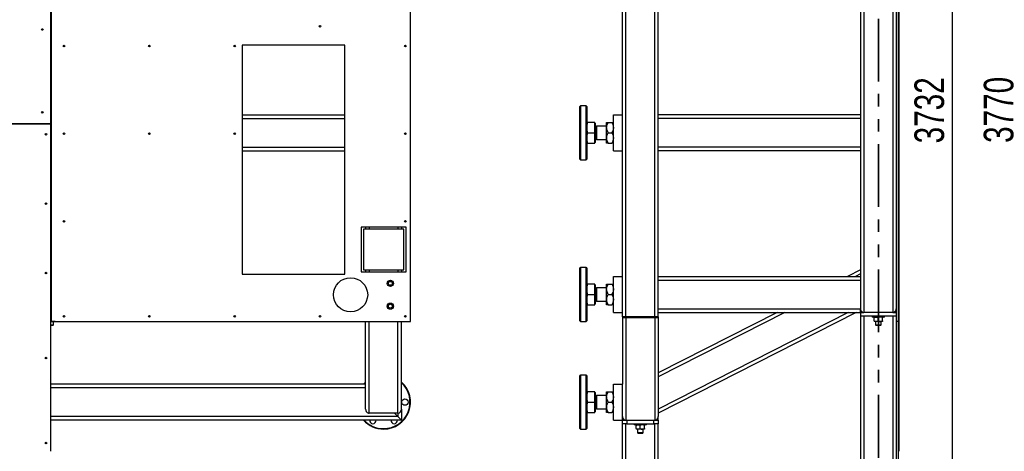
# Model space of a CAD drawing. Header units: millimetres. Extents: x 5 to 589, y 5 to 415.
# Tile 7 of 85: x 158 to 257, y 78 to 122. Entities that reach past the tile are written whole.
import ezdxf

# ---------------------------------------------------------------- set-up
doc = ezdxf.new("R2010")
doc.units = ezdxf.units.MM
doc.linetypes.add('PHANTOM', pattern=[12.7, 6.35, -1.27, 1.27, -1.27, 1.27, -1.27])
doc.layers.add('COTES', color=1, linetype='Continuous')
doc.layers.add('TRAIT-FORT', color=4, linetype='Continuous', lineweight=25)
doc.styles.add('SLDTEXTSTYLE0', font='TXT', dxfattribs={"width": 0.75})
doc.dimstyles.new('SLDDIMSTYLE1', dxfattribs={"dimtxt": 3, "dimasz": 2, "dimexe": 0, "dimexo": 0.0625, "dimgap": 0.75, "dimtad": 1, "dimdec": 0, "dimlfac": 22, "dimrnd": 1e-09, "dimzin": 12, "dimdsep": 46, "dimtxsty": 'SLDTEXTSTYLE0', "dimsah": 1, "dimcen": 0.09, "dimadec": 0, "dimazin": 3, "dimtfac": 1, "dimtdec": 0, "dimtofl": 0, "dimtmove": 0, "dimatfit": 3, "dimfxl": 1, "dimfrac": 2, "dimtolj": 1, "dimtzin": 12, "dimarcsym": 0})

# ---------------------------------------------------------------- blocks, each defined once
blk = doc.blocks.new('_D_1')
at = {"layer": 'COTES', "color": 1, "transparency": 16777216}
for p, q in [((247.284, 199.457), (260.004, 199.457)), ((259.004, 199.457), (259.004, 28.094)), ((247.284, 28.094), (260.004, 28.094))]:
    blk.add_line(p, q, dxfattribs=at)
for points in [[(259.004, 199.457), (258.504, 197.457), (259.504, 197.457)], [(259.004, 28.094), (259.504, 30.094), (258.504, 30.094)]]:
    blk.add_solid(points, dxfattribs=at)
at = {"layer": 'COTES', "color": 1, "transparency": 16777216, "insert": (255.137, 109.342), "char_height": 3, "attachment_point": 1, "rotation": 90, "style": 'SLDTEXTSTYLE0'}
blk.add_mtext('3770', dxfattribs=at)
blk = doc.blocks.new('_D_3')
at = {"layer": 'COTES', "color": 1, "transparency": 16777216}
for p, q in [((247.284, 198.548), (252.985, 198.548)), ((251.985, 28.912), (251.985, 198.548)), ((247.284, 28.912), (252.985, 28.912))]:
    blk.add_line(p, q, dxfattribs=at)
for points in [[(251.985, 198.548), (251.485, 196.548), (252.485, 196.548)], [(251.985, 28.912), (252.485, 30.912), (251.485, 30.912)]]:
    blk.add_solid(points, dxfattribs=at)
at = {"layer": 'COTES', "color": 1, "transparency": 16777216, "insert": (248.118, 109.297), "char_height": 3, "attachment_point": 1, "rotation": 90, "style": 'SLDTEXTSTYLE0'}
blk.add_mtext('3732', dxfattribs=at)

msp = doc.modelspace()

# ---------------------------------------------------------------- linework, layer by layer
at = {"color": 7, "linetype": 'PHANTOM', "lineweight": 35}
msp.add_line((244.466, 210.821), (244.466, 17.318), dxfattribs=at)
at = {"layer": 'TRAIT-FORT', "color": 4, "linetype": 'Continuous', "lineweight": 25}
for p, q in [((160.682, 147.639), (160.682, 111.275)), ((160.723, 147.639), (160.723, 91.275)), ((197.111, 91.275), (197.111, 147.639)), ((246.284, 146.73), (246.284, 91.275)), ((246.466, 146.73), (246.466, 91.275)), ((246.534, 146.73), (246.534, 91.275)), ((218.92, 91.73), (218.92, 144.457)), ((221.83, 91.73), (221.83, 144.457)), ((222.193, 91.73), (222.193, 144.457)), ((242.648, 143.639), (242.648, 92.548)), ((243.011, 144.003), (243.011, 92.185)), ((245.92, 144.003), (245.92, 92.185)), ((218.557, 95.821), (218.557, 140.366)), ((180.069, 119.227), (180.069, 96.048)), ((190.46, 119.227), (180.069, 119.227)), ((190.46, 96.048), (190.46, 119.227)), ((214.307, 113.094), (214.261, 113.048)), ((214.261, 107.685), (214.261, 113.048)), ((214.898, 113.094), (214.307, 113.094)), ((214.307, 113.094), (214.307, 107.639)), ((214.943, 113.048), (214.898, 113.094)), ((214.898, 107.639), (214.898, 113.094)), ((214.943, 113.048), (214.943, 107.685)), ((180.069, 112.185), (190.46, 112.185)), ((180.069, 111.821), (190.46, 111.821)), ((217.648, 108.548), (217.648, 112.185)), ((217.648, 112.185), (218.557, 112.185)), ((242.648, 112.185), (222.193, 112.185)), ((242.648, 111.821), (222.193, 111.821)), ((160.682, 111.275), (76.632, 111.275)), ((160.682, 111.235), (76.632, 111.235)), ((160.682, 111.235), (160.682, 91.275)), ((215.757, 111.412), (215.037, 111.412)), ((215.757, 110.366), (215.757, 111.412)), ((215.789, 111.337), (215.757, 111.369)), ((215.793, 111.337), (215.789, 111.337)), ((215.789, 111.337), (215.789, 109.396)), ((215.793, 111.337), (215.793, 109.396)), ((215.866, 111.048), (215.839, 111.048)), ((215.839, 111.048), (215.839, 109.685)), ((215.952, 110.962), (215.866, 111.048)), ((215.866, 111.048), (215.866, 110.366)), ((216.966, 111.048), (215.952, 111.048)), ((215.952, 111.048), (215.952, 109.685)), ((216.966, 110.889), (216.966, 111.412)), ((216.966, 109.844), (216.966, 110.889)), ((217.128, 111.412), (217.486, 111.412)), ((215.037, 110.366), (215.757, 110.366)), ((215.757, 109.321), (215.757, 110.366)), ((215.839, 109.685), (215.866, 109.685)), ((215.866, 110.366), (215.866, 109.685)), ((215.866, 109.685), (215.952, 109.771)), ((215.952, 109.685), (216.966, 109.685)), ((216.966, 109.321), (216.966, 109.844)), ((217.128, 110.366), (217.486, 110.366)), ((180.069, 108.912), (190.46, 108.912)), ((215.037, 109.321), (215.757, 109.321)), ((215.757, 109.364), (215.789, 109.396)), ((215.789, 109.396), (215.793, 109.396)), ((217.128, 109.321), (217.486, 109.321)), ((242.648, 108.912), (222.193, 108.912)), ((180.069, 108.548), (190.46, 108.548)), ((214.261, 107.685), (214.307, 107.639)), ((214.307, 107.639), (214.898, 107.639)), ((214.898, 107.639), (214.943, 107.685)), ((217.648, 108.548), (218.557, 108.548)), ((242.648, 108.548), (222.193, 108.548)), ((196.657, 100.821), (192.111, 100.821)), ((192.111, 100.821), (192.111, 96.275)), ((192.566, 100.821), (192.566, 100.594)), ((192.93, 100.821), (192.93, 100.594)), ((195.839, 100.821), (195.839, 100.594)), ((196.202, 100.821), (196.202, 100.594)), ((196.657, 96.275), (196.657, 100.821)), ((196.43, 100.594), (192.339, 100.594)), ((192.339, 100.594), (192.339, 96.503)), ((196.43, 96.503), (196.43, 100.594)), ((214.307, 96.73), (214.261, 96.685)), ((214.261, 91.321), (214.261, 96.685)), ((214.898, 96.73), (214.307, 96.73)), ((214.307, 96.73), (214.307, 91.275)), ((214.943, 96.685), (214.898, 96.73)), ((214.898, 91.275), (214.898, 96.73)), ((214.943, 96.685), (214.943, 91.321)), ((180.069, 96.048), (190.46, 96.048)), ((192.111, 96.275), (196.657, 96.275)), ((192.339, 96.503), (196.43, 96.503)), ((192.566, 96.503), (192.566, 96.275)), ((192.93, 96.503), (192.93, 96.275)), ((195.839, 96.503), (195.839, 96.275)), ((196.202, 96.503), (196.202, 96.275)), ((217.648, 92.185), (217.648, 95.821)), ((217.648, 95.821), (218.557, 95.821)), ((218.557, 92.185), (218.557, 95.821)), ((222.193, 95.821), (242.648, 95.821)), ((242.648, 96.483), (241.349, 95.821)), ((242.648, 96.075), (242.15, 95.821)), ((215.757, 95.048), (215.037, 95.048)), ((215.757, 94.003), (215.757, 95.048)), ((215.789, 94.973), (215.757, 95.005)), ((215.793, 94.973), (215.789, 94.973)), ((215.789, 94.973), (215.789, 93.032)), ((215.793, 94.973), (215.793, 93.032)), ((215.866, 94.685), (215.839, 94.685)), ((215.839, 94.685), (215.839, 93.321)), ((215.952, 94.598), (215.866, 94.685)), ((215.866, 94.685), (215.866, 94.003)), ((216.966, 94.685), (215.952, 94.685)), ((215.952, 94.685), (215.952, 93.321)), ((216.966, 94.525), (216.966, 95.048)), ((217.128, 95.048), (217.486, 95.048)), ((222.193, 95.457), (242.648, 95.457)), ((160.723, 93.798), (160.682, 93.798)), ((215.037, 94.003), (215.757, 94.003)), ((215.757, 92.957), (215.757, 94.003)), ((215.866, 94.003), (215.866, 93.321)), ((216.966, 93.48), (216.966, 94.525)), ((217.128, 94.003), (217.486, 94.003)), ((215.037, 92.957), (215.757, 92.957)), ((215.757, 93), (215.789, 93.032)), ((215.789, 93.032), (215.793, 93.032)), ((215.839, 93.321), (215.866, 93.321)), ((215.866, 93.321), (215.952, 93.407)), ((215.952, 93.321), (216.966, 93.321)), ((216.966, 92.957), (216.966, 93.48)), ((217.128, 92.957), (217.486, 92.957)), ((160.725, 91.707), (160.68, 91.707)), ((160.723, 92.548), (160.682, 92.548)), ((160.682, 92.185), (160.723, 92.185)), ((160.682, 91.821), (160.723, 91.821)), ((160.725, 91.705), (160.696, 91.707)), ((217.648, 92.185), (218.557, 92.185)), ((218.557, 91.73), (218.557, 92.185)), ((218.557, 91.73), (218.557, 91.639)), ((218.92, 91.73), (218.557, 91.73)), ((218.92, 91.73), (218.92, 91.639)), ((221.83, 91.73), (218.92, 91.73)), ((221.83, 91.73), (221.83, 91.639)), ((222.193, 91.73), (221.83, 91.73)), ((222.193, 92.548), (242.648, 92.548)), ((242.222, 92.185), (222.193, 81.979)), ((234.212, 92.185), (222.193, 86.061)), ((222.193, 92.185), (242.648, 92.185)), ((242.226, 92.185), (222.193, 81.979)), ((241.421, 92.185), (222.193, 82.388)), ((235.013, 92.185), (222.193, 85.653)), ((222.193, 91.73), (222.193, 91.639)), ((242.648, 92.185), (242.648, 92.431)), ((242.648, 92.311), (242.736, 92.311)), ((242.648, 92.185), (242.648, 91.821)), ((242.648, 92.185), (243.011, 92.185)), ((242.648, 91.821), (246.284, 91.821)), ((242.648, 91.821), (242.648, 71.73)), ((245.92, 92.185), (243.011, 92.185)), ((243.011, 91.821), (243.011, 29.003)), ((243.852, 91.821), (243.852, 91.707)), ((245.08, 91.707), (243.852, 91.707)), ((244.034, 91.707), (244.034, 91.707)), ((244.898, 91.707), (244.898, 91.707)), ((245.08, 91.707), (245.08, 91.821)), ((245.92, 92.185), (246.284, 92.185)), ((245.92, 91.821), (245.92, 29.003)), ((246.196, 92.311), (246.284, 92.311)), ((160.702, 91.275), (160.682, 91.275)), ((161.073, 91.253), (160.696, 91.253)), ((160.702, 78.114), (160.702, 91.275)), ((160.702, 90.912), (160.975, 90.912)), ((160.907, 90.844), (160.702, 90.844)), ((160.723, 91.275), (197.111, 91.275)), ((160.907, 90.844), (160.975, 90.912)), ((160.975, 90.912), (160.975, 91.253)), ((161.134, 91.253), (161.073, 91.253)), ((161.134, 91.253), (161.157, 91.275)), ((192.566, 82.387), (192.566, 91.275)), ((192.93, 81.979), (192.93, 91.275)), ((195.839, 81.979), (195.839, 91.275)), ((196.202, 82.387), (196.202, 91.275)), ((214.261, 91.321), (214.307, 91.275)), ((214.307, 91.275), (214.898, 91.275)), ((214.898, 91.275), (214.943, 91.321)), ((218.92, 91.639), (218.557, 91.639)), ((218.557, 91.639), (218.557, 84.912)), ((221.83, 91.639), (218.92, 91.639)), ((218.92, 91.639), (218.92, 81.275)), ((222.193, 91.639), (221.83, 91.639)), ((221.83, 91.639), (221.83, 81.275)), ((222.193, 91.639), (222.193, 81.639)), ((244.031, 91.32), (244.031, 91.641)), ((244.034, 91.253), (244.034, 91.253)), ((244.245, 91.253), (244.034, 91.253)), ((244.193, 91.253), (244.193, 90.912)), ((244.193, 90.912), (244.261, 90.844)), ((244.193, 90.912), (244.739, 90.912)), ((244.676, 91.253), (244.245, 91.253)), ((244.67, 90.844), (244.261, 90.844)), ((244.459, 91.32), (244.459, 91.641)), ((244.67, 90.844), (244.739, 90.912)), ((244.898, 91.253), (244.676, 91.253)), ((244.739, 90.912), (244.739, 91.253)), ((244.894, 91.32), (244.894, 91.641)), ((244.898, 91.253), (244.898, 91.253)), ((244.901, 91.32), (244.901, 91.641)), ((246.466, 91.275), (246.284, 91.275)), ((246.284, 91.275), (246.284, 28.094)), ((246.466, 91.275), (246.466, 28.094)), ((246.466, 91.275), (246.466, 78.114)), ((246.534, 91.275), (246.466, 91.275)), ((246.534, 91.275), (246.534, 78.114)), ((214.307, 85.821), (214.261, 85.775)), ((214.261, 80.412), (214.261, 85.775)), ((214.898, 85.821), (214.307, 85.821)), ((214.307, 85.821), (214.307, 80.366)), ((214.943, 85.775), (214.898, 85.821)), ((214.898, 80.366), (214.898, 85.821)), ((214.943, 85.775), (214.943, 80.412)), ((192.566, 84.912), (160.702, 84.912)), ((217.648, 81.275), (217.648, 84.912)), ((217.648, 84.912), (218.557, 84.912)), ((218.557, 81.275), (218.557, 84.912)), ((192.566, 84.548), (160.702, 84.548)), ((215.757, 84.139), (215.037, 84.139)), ((215.757, 83.094), (215.757, 84.139)), ((215.789, 84.064), (215.757, 84.096)), ((215.793, 84.064), (215.789, 84.064)), ((215.789, 84.064), (215.789, 82.123)), ((215.793, 84.064), (215.793, 82.123)), ((215.866, 83.775), (215.839, 83.775)), ((215.839, 83.775), (215.839, 82.412)), ((215.952, 83.689), (215.866, 83.775)), ((215.866, 83.775), (215.866, 83.094)), ((216.966, 83.775), (215.952, 83.775)), ((215.952, 83.775), (215.952, 82.412)), ((216.966, 83.616), (216.966, 84.139)), ((217.128, 84.139), (217.486, 84.139)), ((215.037, 83.094), (215.757, 83.094)), ((215.757, 82.048), (215.757, 83.094)), ((215.866, 83.094), (215.866, 82.412)), ((216.966, 82.571), (216.966, 83.616)), ((217.128, 83.094), (217.486, 83.094)), ((195.839, 81.979), (192.93, 81.979)), ((195.498, 81.979), (195.839, 81.639)), ((195.839, 81.979), (195.839, 81.639)), ((196.202, 82.387), (196.202, 81.275)), ((215.037, 82.048), (215.757, 82.048)), ((215.757, 82.091), (215.789, 82.123)), ((215.789, 82.123), (215.793, 82.123)), ((215.839, 82.412), (215.866, 82.412)), ((215.866, 82.412), (215.952, 82.498)), ((215.952, 82.412), (216.966, 82.412)), ((216.966, 82.048), (216.966, 82.571)), ((217.128, 82.048), (217.486, 82.048)), ((195.839, 81.639), (160.702, 81.639)), ((196.202, 81.275), (160.702, 81.275)), ((195.839, 81.639), (196.202, 81.275)), ((196.202, 81.275), (195.839, 81.639)), ((217.648, 81.275), (218.557, 81.275)), ((218.557, 80.912), (218.557, 81.275)), ((218.557, 81.275), (218.92, 81.275)), ((219.011, 80.912), (218.557, 80.912)), ((218.557, 57.639), (218.557, 80.912)), ((218.92, 81.275), (221.83, 81.275)), ((218.92, 26.275), (218.92, 80.912)), ((219.011, 81.275), (219.011, 80.912)), ((219.011, 80.912), (221.739, 80.912)), ((219.761, 80.912), (219.761, 80.798)), ((220.989, 80.798), (219.761, 80.798)), ((219.94, 80.41), (219.94, 80.731)), ((219.943, 80.798), (219.943, 80.798)), ((220.368, 80.41), (220.368, 80.731)), ((220.803, 80.41), (220.803, 80.731)), ((220.807, 80.798), (220.807, 80.798)), ((220.81, 80.41), (220.81, 80.731)), ((220.989, 80.798), (220.989, 80.912)), ((221.739, 80.912), (221.739, 81.275)), ((222.193, 80.912), (221.739, 80.912)), ((221.83, 81.275), (222.193, 81.275)), ((221.83, 26.275), (221.83, 80.912)), ((222.193, 81.275), (222.193, 81.639)), ((222.193, 81.275), (222.193, 80.912)), ((222.193, 71.73), (222.193, 80.912)), ((214.261, 80.412), (214.307, 80.366)), ((214.307, 80.366), (214.898, 80.366)), ((214.898, 80.366), (214.943, 80.412)), ((219.943, 80.344), (219.943, 80.344)), ((220.154, 80.344), (219.943, 80.344)), ((220.102, 80.344), (220.102, 80.003)), ((220.102, 80.003), (220.17, 79.935)), ((220.102, 80.003), (220.648, 80.003)), ((220.585, 80.344), (220.154, 80.344)), ((220.58, 79.935), (220.17, 79.935)), ((220.58, 79.935), (220.648, 80.003)), ((220.807, 80.344), (220.585, 80.344)), ((220.648, 80.003), (220.648, 80.344)), ((220.807, 80.344), (220.807, 80.344)), ((246.466, 78.114), (246.534, 78.114))]:
    msp.add_line(p, q, dxfattribs=at)
at = {"layer": 'TRAIT-FORT', "color": 4, "linetype": 'Continuous', "lineweight": 25, "flags": 128}
for points in [[(192.351, 84.912), (192.493, 85.059), (192.566, 85.126)], [(192.566, 85.065), (192.433, 84.934), (192.413, 84.912)]]:
    msp.add_lwpolyline(points, dxfattribs=at)
at = {"layer": 'TRAIT-FORT', "color": 4, "linetype": 'Continuous', "lineweight": 25}
for centre, radius in [((159.839, 120.83), 0.0818), ((187.959, 121.163), 0.0818), ((162.045, 119.151), 0.0818), ((170.683, 119.151), 0.0818), ((179.321, 119.151), 0.0818), ((196.597, 119.151), 0.0818), ((159.839, 112.447), 0.0818), ((160.224, 110.225), 0.0818), ((162.045, 110.275), 0.0818), ((170.683, 110.275), 0.0818), ((179.321, 110.275), 0.0818), ((196.597, 110.275), 0.0818), ((160.224, 103.197), 0.0818), ((162.045, 101.4), 0.0818), ((196.597, 101.4), 0.0818), ((160.224, 96.169), 0.0818), ((191.043, 93.966), 1.732), ((195.07, 95.12), 0.318), ((195.07, 95.12), 0.307), ((195.07, 95.12), 0.193), ((195.07, 92.811), 0.318), ((195.07, 92.811), 0.307), ((195.07, 92.811), 0.193), ((162.045, 91.79), 0.0818), ((170.683, 91.79), 0.0818), ((179.321, 91.79), 0.0818), ((187.959, 91.79), 0.0818), ((196.597, 91.79), 0.0818), ((160.224, 87.562), 0.0818), ((196.543, 83.094), 0.318), ((160.224, 78.955), 0.0818)]:
    msp.add_circle(centre, radius, dxfattribs=at)
for centre, radius, start, end in [((215.839, 111.094), 0.0455, 180, 270), ((215.839, 109.639), 0.0455, 90, 180), ((215.839, 94.73), 0.0455, 180, 270), ((215.839, 93.275), 0.0455, 90, 180), ((243.011, 92.548), 0.364, 180, 270), ((245.92, 92.548), 0.364, 270, 0), ((194.384, 83.094), 2.727, 270, 48.18969), ((194.384, 83.094), 2.682, 270, 47.31509), ((215.839, 83.821), 0.0455, 180, 270), ((215.839, 82.366), 0.0455, 90, 180), ((194.384, 83.094), 2.727, 221.81031, 270), ((194.384, 83.094), 2.682, 222.68491, 270), ((193.305, 81.224), 0.318, 170.65867, 270), ((193.305, 81.224), 0.318, 270, 9.34133), ((195.464, 81.224), 0.318, 170.65867, 270), ((195.464, 81.224), 0.318, 270, 9.34133), ((218.92, 81.639), 0.364, 180, 270), ((221.83, 81.639), 0.364, 270, 0)]:
    msp.add_arc(centre, radius, start, end, dxfattribs=at)
for centre, start_param, end_param in [((192.93, 82.387), 1.570796, 3.141593), ((195.839, 82.387), 3.141593, 4.712389)]:
    msp.add_ellipse(centre, major_axis=(0, 0.408), ratio=0.891039, start_param=start_param, end_param=end_param, dxfattribs=at)
for points, knots in [([(215.037, 111.412), (215.01, 111.327), (214.958, 111.156), (214.948, 110.978), (214.943, 110.889)], [0, 0, 0, 0, 0.495458, 1, 1, 1, 1]), ([(214.943, 111.412), (214.948, 111.412), (214.957, 111.412), (215.01, 111.412), (215.037, 111.412)], [0, 0, 0, 0, 0.494511, 1, 1, 1, 1]), ([(214.943, 110.889), (214.948, 110.802), (214.957, 110.624), (215.01, 110.453), (215.037, 110.366)], [0, 0, 0, 0, 0.4945107, 1, 1, 1, 1]), ([(216.966, 110.889), (216.966, 110.899), (216.967, 110.975), (216.991, 111.116), (217.055, 111.28), (217.108, 111.376), (217.128, 111.412)], [0, 0, 0, 0, 0.0566717, 0.4129293, 0.7822331, 1, 1, 1, 1]), ([(216.966, 111.412), (216.968, 111.412), (216.973, 111.412), (217.009, 111.412), (217.06, 111.412), (217.105, 111.412), (217.128, 111.412)], [0, 0, 0, 0, 0.249578, 0.504364, 0.751047, 1, 1, 1, 1]), ([(217.128, 110.366), (217.095, 110.428), (217.035, 110.54), (216.977, 110.717), (216.97, 110.831), (216.966, 110.889)], [0, 0, 0, 0, 0.371571, 0.681593, 1, 1, 1, 1]), ([(217.486, 111.412), (217.506, 111.376), (217.558, 111.282), (217.622, 111.119), (217.647, 110.977), (217.648, 110.899), (217.648, 110.889)], [0, 0, 0, 0, 0.2177708, 0.5751152, 0.9433273, 1, 1, 1, 1]), ([(217.486, 111.412), (217.524, 111.412), (217.582, 111.412), (217.628, 111.412), (217.646, 111.412), (217.647, 111.412), (217.648, 111.412)], [0, 0, 0, 0, 0.4320454, 0.6543493, 0.8796534, 1, 1, 1, 1]), ([(217.648, 110.889), (217.644, 110.833), (217.637, 110.718), (217.579, 110.542), (217.519, 110.428), (217.486, 110.366)], [0, 0, 0, 0, 0.309456, 0.628432, 1, 1, 1, 1]), ([(215.037, 110.366), (215.01, 110.282), (214.958, 110.11), (214.948, 109.933), (214.943, 109.844)], [0, 0, 0, 0, 0.495458, 1, 1, 1, 1]), ([(214.943, 109.844), (214.948, 109.756), (214.957, 109.579), (215.01, 109.408), (215.037, 109.321)], [0, 0, 0, 0, 0.4945107, 1, 1, 1, 1]), ([(216.966, 109.844), (216.968, 109.889), (216.973, 109.981), (217.009, 110.115), (217.06, 110.244), (217.105, 110.325), (217.128, 110.366)], [0, 0, 0, 0, 0.249578, 0.504364, 0.751047, 1, 1, 1, 1]), ([(217.128, 109.321), (217.09, 109.393), (217.032, 109.501), (216.985, 109.656), (216.968, 109.759), (216.966, 109.822), (216.966, 109.844)], [0, 0, 0, 0, 0.432045, 0.654349, 0.879653, 1, 1, 1, 1]), ([(217.486, 110.366), (217.524, 110.295), (217.582, 110.186), (217.628, 110.031), (217.646, 109.928), (217.647, 109.866), (217.648, 109.844)], [0, 0, 0, 0, 0.432045, 0.654349, 0.879653, 1, 1, 1, 1]), ([(217.648, 109.844), (217.645, 109.798), (217.641, 109.706), (217.605, 109.573), (217.553, 109.443), (217.508, 109.362), (217.486, 109.321)], [0, 0, 0, 0, 0.249578, 0.504364, 0.751047, 1, 1, 1, 1]), ([(215.037, 109.321), (215.01, 109.321), (214.958, 109.321), (214.948, 109.321), (214.943, 109.321)], [0, 0, 0, 0, 0.495458, 1, 1, 1, 1]), ([(217.128, 109.321), (217.09, 109.321), (217.032, 109.321), (216.985, 109.321), (216.968, 109.321), (216.966, 109.321), (216.966, 109.321)], [0, 0, 0, 0, 0.432045, 0.654349, 0.879653, 1, 1, 1, 1]), ([(217.648, 109.321), (217.645, 109.321), (217.641, 109.321), (217.605, 109.321), (217.553, 109.321), (217.508, 109.321), (217.486, 109.321)], [0, 0, 0, 0, 0.249578, 0.504364, 0.751047, 1, 1, 1, 1]), ([(215.037, 95.048), (215.01, 94.963), (214.958, 94.792), (214.948, 94.615), (214.943, 94.525)], [0, 0, 0, 0, 0.495458, 1, 1, 1, 1]), ([(214.943, 95.048), (214.948, 95.048), (214.957, 95.048), (215.01, 95.048), (215.037, 95.048)], [0, 0, 0, 0, 0.494511, 1, 1, 1, 1]), ([(216.966, 94.525), (216.966, 94.536), (216.967, 94.611), (216.991, 94.753), (217.055, 94.916), (217.108, 95.012), (217.128, 95.048)], [0, 0, 0, 0, 0.0566717, 0.4129293, 0.7822331, 1, 1, 1, 1]), ([(216.966, 95.048), (216.968, 95.048), (216.973, 95.048), (217.009, 95.048), (217.06, 95.048), (217.105, 95.048), (217.128, 95.048)], [0, 0, 0, 0, 0.249578, 0.504364, 0.751047, 1, 1, 1, 1]), ([(217.486, 95.048), (217.506, 95.012), (217.558, 94.918), (217.622, 94.755), (217.647, 94.613), (217.648, 94.536), (217.648, 94.525)], [0, 0, 0, 0, 0.2177708, 0.5751152, 0.9433273, 1, 1, 1, 1]), ([(217.486, 95.048), (217.524, 95.048), (217.582, 95.048), (217.628, 95.048), (217.646, 95.048), (217.647, 95.048), (217.648, 95.048)], [0, 0, 0, 0, 0.4320454, 0.6543493, 0.8796534, 1, 1, 1, 1]), ([(214.943, 94.525), (214.948, 94.438), (214.957, 94.261), (215.01, 94.089), (215.037, 94.003)], [0, 0, 0, 0, 0.4945107, 1, 1, 1, 1]), ([(215.037, 94.003), (215.01, 93.918), (214.958, 93.747), (214.948, 93.569), (214.943, 93.48)], [0, 0, 0, 0, 0.495458, 1, 1, 1, 1]), ([(217.128, 94.003), (217.095, 94.064), (217.035, 94.177), (216.977, 94.353), (216.97, 94.468), (216.966, 94.525)], [0, 0, 0, 0, 0.371571, 0.681593, 1, 1, 1, 1]), ([(216.966, 93.48), (216.968, 93.525), (216.973, 93.617), (217.009, 93.751), (217.06, 93.88), (217.105, 93.962), (217.128, 94.003)], [0, 0, 0, 0, 0.249578, 0.504364, 0.751047, 1, 1, 1, 1]), ([(217.648, 94.525), (217.644, 94.469), (217.637, 94.355), (217.579, 94.178), (217.519, 94.064), (217.486, 94.003)], [0, 0, 0, 0, 0.309456, 0.628432, 1, 1, 1, 1]), ([(217.486, 94.003), (217.524, 93.931), (217.582, 93.823), (217.628, 93.667), (217.646, 93.565), (217.647, 93.502), (217.648, 93.48)], [0, 0, 0, 0, 0.432045, 0.654349, 0.879653, 1, 1, 1, 1]), ([(214.943, 93.48), (214.948, 93.392), (214.957, 93.215), (215.01, 93.044), (215.037, 92.957)], [0, 0, 0, 0, 0.4945107, 1, 1, 1, 1]), ([(215.037, 92.957), (215.01, 92.957), (214.958, 92.957), (214.948, 92.957), (214.943, 92.957)], [0, 0, 0, 0, 0.495458, 1, 1, 1, 1]), ([(217.128, 92.957), (217.09, 93.029), (217.032, 93.137), (216.985, 93.293), (216.968, 93.395), (216.966, 93.458), (216.966, 93.48)], [0, 0, 0, 0, 0.432045, 0.654349, 0.879653, 1, 1, 1, 1]), ([(217.128, 92.957), (217.09, 92.957), (217.032, 92.957), (216.985, 92.957), (216.968, 92.957), (216.966, 92.957), (216.966, 92.957)], [0, 0, 0, 0, 0.432045, 0.654349, 0.879653, 1, 1, 1, 1]), ([(217.648, 93.48), (217.645, 93.435), (217.641, 93.343), (217.605, 93.209), (217.553, 93.08), (217.508, 92.998), (217.486, 92.957)], [0, 0, 0, 0, 0.249578, 0.504364, 0.751047, 1, 1, 1, 1]), ([(217.648, 92.957), (217.645, 92.957), (217.641, 92.957), (217.605, 92.957), (217.553, 92.957), (217.508, 92.957), (217.486, 92.957)], [0, 0, 0, 0, 0.249578, 0.504364, 0.751047, 1, 1, 1, 1]), ([(160.696, 91.707), (160.692, 91.707), (160.686, 91.708), (160.681, 91.707), (160.68, 91.707)], [0, 0, 0, 0, 0.762986, 1, 1, 1, 1]), ([(244.031, 91.641), (244.06, 91.656), (244.119, 91.688), (244.193, 91.706), (244.236, 91.707), (244.245, 91.707)], [0, 0, 0, 0, 0.432385, 0.879554, 1, 1, 1, 1]), ([(244.034, 91.707), (244.034, 91.707), (244.034, 91.707), (244.033, 91.698), (244.031, 91.672), (244.031, 91.649), (244.031, 91.641)], [0, 0, 0, 0, 0.048369, 0.39933, 0.762965, 1, 1, 1, 1]), ([(244.245, 91.707), (244.282, 91.703), (244.357, 91.696), (244.425, 91.659), (244.459, 91.641)], [0, 0, 0, 0, 0.504, 1, 1, 1, 1]), ([(244.676, 91.707), (244.638, 91.703), (244.562, 91.696), (244.493, 91.659), (244.459, 91.641)], [0, 0, 0, 0, 0.504, 1, 1, 1, 1]), ([(244.894, 91.641), (244.864, 91.656), (244.804, 91.688), (244.728, 91.706), (244.685, 91.707), (244.676, 91.707)], [0, 0, 0, 0, 0.432385, 0.879554, 1, 1, 1, 1]), ([(244.898, 91.707), (244.898, 91.707), (244.897, 91.707), (244.896, 91.698), (244.895, 91.675), (244.894, 91.654), (244.894, 91.645), (244.894, 91.641)], [0, 0, 0, 0, 0.048367, 0.399313, 0.762932, 0.881377, 1, 1, 1, 1]), ([(244.901, 91.641), (244.901, 91.654), (244.9, 91.679), (244.899, 91.703), (244.898, 91.706), (244.898, 91.707)], [0, 0, 0, 0, 0.370457, 0.681018, 1, 1, 1, 1]), ([(160.696, 91.253), (160.723, 91.254), (160.77, 91.256), (160.815, 91.27), (160.834, 91.275)], [0, 0, 0, 0, 0.576655, 1, 1, 1, 1]), ([(161.073, 91.253), (161.05, 91.255), (161.026, 91.256), (161.003, 91.274), (161.002, 91.275)], [0, 0, 0, 0, 0.9291633, 1, 1, 1, 1]), ([(161.145, 91.275), (161.126, 91.266), (161.103, 91.254), (161.078, 91.253), (161.073, 91.253)], [0, 0, 0, 0, 0.779455, 1, 1, 1, 1]), ([(244.245, 91.253), (244.207, 91.257), (244.132, 91.264), (244.064, 91.301), (244.031, 91.32)], [0, 0, 0, 0, 0.504, 1, 1, 1, 1]), ([(244.031, 91.32), (244.031, 91.311), (244.031, 91.289), (244.033, 91.263), (244.034, 91.253), (244.034, 91.253), (244.034, 91.253)], [0, 0, 0, 0, 0.237039, 0.589019, 0.951631, 1, 1, 1, 1]), ([(244.459, 91.32), (244.429, 91.304), (244.37, 91.272), (244.296, 91.254), (244.254, 91.253), (244.245, 91.253)], [0, 0, 0, 0, 0.432385, 0.879554, 1, 1, 1, 1]), ([(244.459, 91.32), (244.478, 91.309), (244.508, 91.293), (244.549, 91.276), (244.592, 91.262), (244.631, 91.255), (244.663, 91.253), (244.672, 91.253), (244.676, 91.253)], [0, 0, 0, 0, 0.287529, 0.432261, 0.575448, 0.879653, 0.939787, 1, 1, 1, 1]), ([(244.676, 91.253), (244.715, 91.257), (244.791, 91.264), (244.86, 91.301), (244.894, 91.32)], [0, 0, 0, 0, 0.504, 1, 1, 1, 1]), ([(244.894, 91.32), (244.894, 91.311), (244.895, 91.289), (244.896, 91.263), (244.897, 91.253), (244.898, 91.253), (244.898, 91.253)], [0, 0, 0, 0, 0.237039, 0.589019, 0.951631, 1, 1, 1, 1]), ([(244.898, 91.253), (244.898, 91.254), (244.899, 91.257), (244.9, 91.281), (244.901, 91.306), (244.901, 91.32)], [0, 0, 0, 0, 0.30999, 0.629546, 1, 1, 1, 1]), ([(215.037, 84.139), (215.01, 84.054), (214.958, 83.883), (214.948, 83.706), (214.943, 83.616)], [0, 0, 0, 0, 0.495458, 1, 1, 1, 1]), ([(214.943, 84.139), (214.948, 84.139), (214.957, 84.139), (215.01, 84.139), (215.037, 84.139)], [0, 0, 0, 0, 0.494511, 1, 1, 1, 1]), ([(216.966, 83.616), (216.966, 83.627), (216.967, 83.702), (216.991, 83.844), (217.055, 84.007), (217.108, 84.103), (217.128, 84.139)], [0, 0, 0, 0, 0.0566717, 0.4129293, 0.7822331, 1, 1, 1, 1]), ([(216.966, 84.139), (216.968, 84.139), (216.973, 84.139), (217.009, 84.139), (217.06, 84.139), (217.105, 84.139), (217.128, 84.139)], [0, 0, 0, 0, 0.249578, 0.504364, 0.751047, 1, 1, 1, 1]), ([(217.486, 84.139), (217.506, 84.103), (217.558, 84.009), (217.622, 83.846), (217.647, 83.704), (217.648, 83.627), (217.648, 83.616)], [0, 0, 0, 0, 0.2177708, 0.5751152, 0.9433273, 1, 1, 1, 1]), ([(217.486, 84.139), (217.524, 84.139), (217.582, 84.139), (217.628, 84.139), (217.646, 84.139), (217.647, 84.139), (217.648, 84.139)], [0, 0, 0, 0, 0.4320454, 0.6543493, 0.8796534, 1, 1, 1, 1]), ([(214.943, 83.616), (214.948, 83.529), (214.957, 83.352), (215.01, 83.18), (215.037, 83.094)], [0, 0, 0, 0, 0.4945107, 1, 1, 1, 1]), ([(215.037, 83.094), (215.01, 83.009), (214.958, 82.837), (214.948, 82.66), (214.943, 82.571)], [0, 0, 0, 0, 0.495458, 1, 1, 1, 1]), ([(217.128, 83.094), (217.095, 83.155), (217.035, 83.268), (216.977, 83.444), (216.97, 83.558), (216.966, 83.616)], [0, 0, 0, 0, 0.371571, 0.681593, 1, 1, 1, 1]), ([(216.966, 82.571), (216.968, 82.616), (216.973, 82.708), (217.009, 82.842), (217.06, 82.971), (217.105, 83.053), (217.128, 83.094)], [0, 0, 0, 0, 0.249578, 0.504364, 0.751047, 1, 1, 1, 1]), ([(217.648, 83.616), (217.644, 83.56), (217.637, 83.446), (217.579, 83.269), (217.519, 83.155), (217.486, 83.094)], [0, 0, 0, 0, 0.309456, 0.628432, 1, 1, 1, 1]), ([(217.486, 83.094), (217.524, 83.022), (217.582, 82.914), (217.628, 82.758), (217.646, 82.656), (217.647, 82.593), (217.648, 82.571)], [0, 0, 0, 0, 0.432045, 0.654349, 0.879653, 1, 1, 1, 1]), ([(214.943, 82.571), (214.948, 82.483), (214.957, 82.306), (215.01, 82.135), (215.037, 82.048)], [0, 0, 0, 0, 0.4945107, 1, 1, 1, 1]), ([(215.037, 82.048), (215.01, 82.048), (214.958, 82.048), (214.948, 82.048), (214.943, 82.048)], [0, 0, 0, 0, 0.495458, 1, 1, 1, 1]), ([(217.128, 82.048), (217.09, 82.12), (217.032, 82.228), (216.985, 82.384), (216.968, 82.486), (216.966, 82.549), (216.966, 82.571)], [0, 0, 0, 0, 0.432045, 0.654349, 0.879653, 1, 1, 1, 1]), ([(217.128, 82.048), (217.09, 82.048), (217.032, 82.048), (216.985, 82.048), (216.968, 82.048), (216.966, 82.048), (216.966, 82.048)], [0, 0, 0, 0, 0.432045, 0.654349, 0.879653, 1, 1, 1, 1]), ([(217.648, 82.571), (217.645, 82.525), (217.641, 82.434), (217.605, 82.3), (217.553, 82.171), (217.508, 82.089), (217.486, 82.048)], [0, 0, 0, 0, 0.249578, 0.504364, 0.751047, 1, 1, 1, 1]), ([(217.648, 82.048), (217.645, 82.048), (217.641, 82.048), (217.605, 82.048), (217.553, 82.048), (217.508, 82.048), (217.486, 82.048)], [0, 0, 0, 0, 0.249578, 0.504364, 0.751047, 1, 1, 1, 1]), ([(219.94, 80.731), (219.969, 80.747), (220.029, 80.779), (220.102, 80.797), (220.145, 80.798), (220.154, 80.798)], [0, 0, 0, 0, 0.432385, 0.879554, 1, 1, 1, 1]), ([(219.943, 80.798), (219.943, 80.798), (219.943, 80.798), (219.942, 80.788), (219.941, 80.763), (219.94, 80.74), (219.94, 80.731)], [0, 0, 0, 0, 0.048369, 0.39933, 0.762965, 1, 1, 1, 1]), ([(220.154, 80.798), (220.191, 80.794), (220.266, 80.787), (220.334, 80.75), (220.368, 80.731)], [0, 0, 0, 0, 0.504, 1, 1, 1, 1]), ([(220.585, 80.798), (220.547, 80.794), (220.471, 80.787), (220.402, 80.75), (220.368, 80.731)], [0, 0, 0, 0, 0.504, 1, 1, 1, 1]), ([(220.803, 80.731), (220.773, 80.747), (220.713, 80.779), (220.638, 80.797), (220.595, 80.798), (220.585, 80.798)], [0, 0, 0, 0, 0.4323851, 0.8795539, 1, 1, 1, 1]), ([(220.807, 80.798), (220.807, 80.798), (220.806, 80.798), (220.805, 80.789), (220.804, 80.766), (220.804, 80.745), (220.803, 80.736), (220.803, 80.731)], [0, 0, 0, 0, 0.048367, 0.399313, 0.762932, 0.881377, 1, 1, 1, 1]), ([(220.81, 80.731), (220.81, 80.745), (220.809, 80.77), (220.808, 80.793), (220.807, 80.797), (220.807, 80.798)], [0, 0, 0, 0, 0.370457, 0.681018, 1, 1, 1, 1]), ([(220.154, 80.344), (220.116, 80.348), (220.041, 80.355), (219.973, 80.392), (219.94, 80.41)], [0, 0, 0, 0, 0.504, 1, 1, 1, 1]), ([(219.94, 80.41), (219.94, 80.402), (219.941, 80.38), (219.942, 80.354), (219.943, 80.344), (219.943, 80.344), (219.943, 80.344)], [0, 0, 0, 0, 0.237039, 0.589019, 0.951631, 1, 1, 1, 1]), ([(220.368, 80.41), (220.338, 80.395), (220.279, 80.363), (220.205, 80.345), (220.163, 80.344), (220.154, 80.344)], [0, 0, 0, 0, 0.432385, 0.879554, 1, 1, 1, 1]), ([(220.368, 80.41), (220.387, 80.4), (220.417, 80.384), (220.458, 80.367), (220.501, 80.353), (220.54, 80.346), (220.572, 80.344), (220.581, 80.344), (220.585, 80.344)], [0, 0, 0, 0, 0.2875287, 0.4322611, 0.5754484, 0.8796528, 0.9397873, 1, 1, 1, 1]), ([(220.585, 80.344), (220.624, 80.348), (220.7, 80.355), (220.769, 80.392), (220.803, 80.41)], [0, 0, 0, 0, 0.504, 1, 1, 1, 1]), ([(220.803, 80.41), (220.803, 80.402), (220.804, 80.38), (220.805, 80.354), (220.806, 80.344), (220.807, 80.344), (220.807, 80.344)], [0, 0, 0, 0, 0.237039, 0.589019, 0.951631, 1, 1, 1, 1]), ([(220.807, 80.344), (220.807, 80.345), (220.808, 80.348), (220.809, 80.372), (220.81, 80.397), (220.81, 80.41)], [0, 0, 0, 0, 0.30999, 0.629546, 1, 1, 1, 1])]:
    msp.add_open_spline(points, degree=3, knots=knots, dxfattribs=at)

# ---------------------------------------------------------------- dimensions: what is measured, and where the dimension line sits
at = {"layer": 'COTES', "color": 1}
for base, p1, p2, picture, middle in [((259.004, 28.094), (246.284, 199.457), (246.284, 28.094), '_D_1', (259.004, 113.775)), ((251.985, 198.548), (246.284, 28.912), (246.284, 198.548), '_D_3', (251.985, 113.73))]:
    dim = msp.add_linear_dim(base=base, p1=p1, p2=p2, angle=90, dimstyle='SLDDIMSTYLE1', dxfattribs=at)
    dim.commit()
    dim.dimension.update_dxf_attribs({"geometry": picture, "text_midpoint": middle, "dimtype": 160})

doc.saveas('drawing.dxf')
